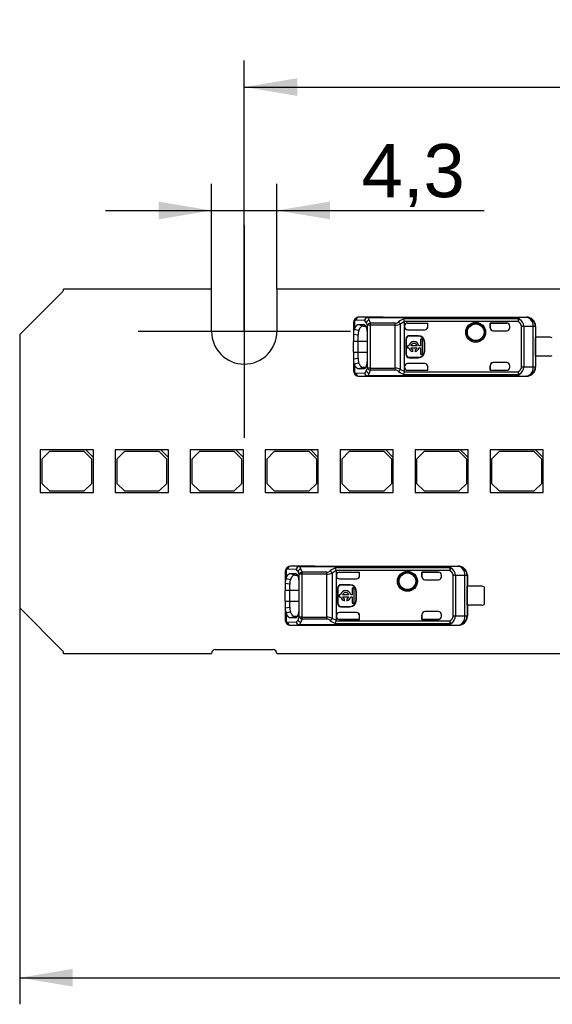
# Model space of a CAD drawing. Header units: millimetres. Extents: x 7 to 819, y 15 to 587.
# Tile 2 of 32: x 125 to 160, y 129 to 193. Entities that reach past the tile are written whole.
import ezdxf
from ezdxf.enums import TextEntityAlignment as Align
from ezdxf.lldxf.tags import DXFTag

# ---------------------------------------------------------------- set-up
doc = ezdxf.new("R2010")
doc.units = ezdxf.units.MM
doc.layers.add('Default', color=7, linetype='Continuous')
doc.layers.add('LINLED_140X24MM_', color=7, linetype='Continuous')
doc.styles.add('SEACAD_Arial', font='arial.ttf')
tags = doc.linetypes.add('CENTER2', pattern=[28.575, 19.05, -3.175, 3.175, -3.175]).pattern_tags.tags
tags[10:11] = [DXFTag(74, 4), DXFTag(75, 0), DXFTag(340, '0'), DXFTag(46, 0.0), DXFTag(50, 0.0), DXFTag(44, 0.0), DXFTag(45, 0.0)]
tags[8:9] = [DXFTag(74, 4), DXFTag(75, 0), DXFTag(340, '0'), DXFTag(46, 0.0), DXFTag(50, 0.0), DXFTag(44, 0.0), DXFTag(45, 0.0)]
tags[6:7] = [DXFTag(74, 4), DXFTag(75, 0), DXFTag(340, '0'), DXFTag(46, 0.0), DXFTag(50, 0.0), DXFTag(44, 0.0), DXFTag(45, 0.0)]
tags[4:5] = [DXFTag(74, 4), DXFTag(75, 0), DXFTag(340, '0'), DXFTag(46, 0.0), DXFTag(50, 0.0), DXFTag(44, 0.0), DXFTag(45, 0.0)]
doc.dimstyles.new('ISO', dxfattribs={"dimtxt": 3.5, "dimasz": 3.5, "dimexe": 1.75, "dimexo": 0, "dimgap": 0.875, "dimtad": 1, "dimtxsty": 'SEACAD_Arial', "dimblk1": '_SE_FILLED', "dimblk2": '_SE_FILLED', "dimsah": 1, "dimcen": 1.75, "dimadec": 0, "dimazin": 0, "dimtfac": 0.5, "dimtdec": 3, "dimtmove": 0, "dimatfit": 3, "dimfxl": 1, "dimarcsym": 0})

# ---------------------------------------------------------------- blocks, each defined once
blk = doc.blocks.new('SEANNOT_GROUP2')
at = {"layer": 'Default', "color": 7, "linetype": 'CENTER2'}
for p, q in [((140.02, 179.862), (140.02, 165.862)), ((147.02, 172.862), (133.02, 172.862))]:
    blk.add_line(p, q, dxfattribs=at)
blk = doc.blocks.new('SE6')
at = {"layer": 'LINLED_140X24MM_', "color": 7, "linetype": 'Continuous'}
for p, q in [((128.043, 175.485), (125.22, 172.662)), ((137.87, 175.662), (128.116, 175.662)), ((137.87, 172.862), (137.87, 175.662)), ((247.87, 175.662), (142.17, 175.662)), ((142.17, 175.662), (142.17, 172.862)), ((148.144, 173.788), (147.562, 173.802)), ((149.169, 173.802), (147.562, 173.802)), ((148.144, 173.788), (148.144, 173.783)), ((148.144, 173.788), (157.932, 173.788)), ((149.17, 173.812), (149.17, 173.802)), ((149.17, 173.812), (158.616, 173.812)), ((158.604, 173.795), (157.932, 173.788)), ((157.932, 173.783), (157.932, 173.788)), ((158.606, 173.795), (158.616, 173.812)), ((147.22, 173.406), (147.22, 172.658)), ((147.28, 173.562), (147.28, 173.009)), ((147.956, 173.588), (147.374, 173.602)), ((147.565, 173.327), (147.893, 173.324)), ((147.565, 173.327), (147.848, 173.225)), ((147.848, 173.225), (148.014, 173.223)), ((147.943, 173.306), (147.893, 173.324)), ((148.136, 170.446), (148.136, 173.278)), ((148.324, 173.278), (148.136, 173.278)), ((148.144, 173.783), (157.932, 173.783)), ((149.964, 173.403), (148.324, 173.403)), ((148.324, 173.403), (148.324, 173.278)), ((149.964, 173.278), (148.324, 173.278)), ((148.324, 173.278), (148.324, 170.446)), ((149.964, 173.278), (149.964, 173.403)), ((149.964, 170.446), (149.964, 173.278)), ((150.304, 173.355), (150.304, 170.369)), ((158.06, 173.697), (150.526, 173.697)), ((158.06, 173.518), (150.585, 173.518)), ((150.587, 173.217), (150.587, 173.5)), ((150.587, 173.217), (150.587, 173.172)), ((150.587, 170.552), (150.587, 173.172)), ((150.787, 173.417), (152.12, 173.417)), ((150.787, 173.417), (150.787, 173.417)), ((150.787, 173.417), (152.117, 173.417)), ((152.117, 173.167), (152.117, 173.417)), ((152.12, 173.417), (152.117, 173.417)), ((152.117, 173.167), (152.12, 173.172)), ((152.12, 173.172), (152.12, 173.417)), ((156.22, 173.417), (156.22, 173.112)), ((157.32, 173.417), (156.22, 173.417)), ((156.22, 173.417), (156.223, 173.417)), ((156.223, 173.112), (156.223, 173.417)), ((156.223, 173.417), (157.32, 173.417)), ((157.32, 173.417), (157.32, 173.417)), ((157.52, 173.112), (157.52, 173.217)), ((158.06, 173.697), (158.06, 173.518)), ((158.06, 173.518), (158.146, 173.683)), ((158.288, 170.535), (158.288, 173.189)), ((158.441, 173.189), (158.288, 173.189)), ((159.063, 173.195), (158.441, 173.189)), ((158.441, 173.189), (158.441, 170.535)), ((159.203, 173.195), (159.063, 173.195)), ((159.063, 170.528), (159.063, 173.195)), ((159.22, 173.212), (159.203, 173.195)), ((159.203, 173.195), (159.203, 170.528)), ((159.22, 173.212), (159.22, 172.487)), ((125.22, 172.662), (125.22, 154.662)), ((147.52, 172.618), (147.22, 172.659)), ((147.22, 172.659), (147.22, 172.212)), ((147.28, 173.007), (147.562, 172.934)), ((147.52, 172.212), (147.52, 172.618)), ((148.116, 172.712), (148.116, 171.012)), ((150.787, 172.972), (151.92, 172.972)), ((150.887, 172.588), (150.887, 172.562)), ((151.487, 172.588), (150.887, 172.588)), ((151.487, 172.562), (150.887, 172.562)), ((151.487, 172.562), (151.487, 172.588)), ((156.22, 173.112), (156.223, 173.112)), ((156.42, 172.912), (157.32, 172.912)), ((147.52, 172.212), (147.22, 172.212)), ((147.22, 171.512), (147.22, 172.212)), ((148.116, 172.212), (147.52, 172.212)), ((147.52, 171.512), (147.52, 172.212)), ((150.687, 172.362), (150.66, 172.362)), ((150.66, 172.362), (150.66, 171.362)), ((150.687, 172.362), (150.687, 171.362)), ((150.871, 171.928), (150.767, 171.928)), ((150.767, 171.928), (150.767, 171.796)), ((151.408, 171.928), (150.995, 171.928)), ((151.635, 171.928), (151.532, 171.928)), ((151.767, 172.356), (151.635, 172.356)), ((151.635, 172.356), (151.635, 171.928)), ((151.767, 171.368), (151.767, 172.356)), ((151.913, 172.162), (151.887, 172.162)), ((151.887, 171.562), (151.887, 172.162)), ((151.913, 171.562), (151.913, 172.162)), ((159.218, 171.237), (159.218, 172.487)), ((160.17, 172.487), (159.218, 172.487)), ((147.22, 171.512), (147.52, 171.512)), ((147.22, 171.512), (147.22, 171.065)), ((147.52, 171.512), (148.116, 171.512)), ((147.52, 171.106), (147.52, 171.512)), ((150.66, 171.362), (150.687, 171.362)), ((150.767, 171.796), (150.871, 171.796)), ((150.995, 171.796), (151.408, 171.796)), ((151.119, 171.535), (151.119, 171.661)), ((151.285, 171.661), (151.285, 171.535)), ((151.532, 171.796), (151.635, 171.796)), ((151.635, 171.796), (151.635, 171.368)), ((151.635, 171.368), (151.767, 171.368)), ((151.887, 171.562), (151.913, 171.562)), ((160.17, 171.237), (159.218, 171.237)), ((159.22, 171.237), (159.22, 170.512)), ((147.22, 171.065), (147.52, 171.106)), ((147.22, 171.066), (147.22, 170.318)), ((147.562, 170.791), (147.28, 170.718)), ((147.28, 170.715), (147.28, 170.162)), ((150.587, 170.552), (150.587, 170.506)), ((151.92, 170.752), (150.787, 170.752)), ((150.887, 171.162), (150.887, 171.135)), ((150.887, 171.162), (151.487, 171.162)), ((150.887, 171.135), (151.487, 171.135)), ((151.487, 171.135), (151.487, 171.162)), ((152.117, 170.307), (152.117, 170.561)), ((152.12, 170.552), (152.117, 170.561)), ((152.12, 170.306), (152.12, 170.552)), ((156.223, 170.612), (156.22, 170.612)), ((156.22, 170.612), (156.22, 170.306)), ((156.223, 170.307), (156.223, 170.612)), ((157.32, 170.812), (156.42, 170.812)), ((157.52, 170.506), (157.52, 170.612)), ((147.374, 170.122), (147.956, 170.135)), ((147.562, 169.922), (148.144, 169.935)), ((147.562, 169.922), (149.169, 169.922)), ((147.848, 170.499), (147.565, 170.397)), ((147.893, 170.399), (147.565, 170.397)), ((148.016, 170.5), (147.848, 170.499)), ((147.893, 170.399), (147.948, 170.419)), ((148.324, 170.446), (148.136, 170.446)), ((148.144, 169.941), (148.144, 169.935)), ((148.144, 169.941), (157.932, 169.941)), ((157.932, 169.935), (148.144, 169.935)), ((148.324, 170.446), (149.964, 170.446)), ((148.324, 170.446), (148.324, 170.32)), ((149.964, 170.32), (148.324, 170.32)), ((149.17, 169.922), (149.17, 169.912)), ((149.17, 169.912), (158.616, 169.912)), ((149.964, 170.32), (149.964, 170.446)), ((150.587, 170.224), (150.304, 170.369)), ((150.527, 170.026), (158.06, 170.026)), ((150.587, 170.224), (150.585, 170.206)), ((150.585, 170.206), (158.06, 170.206)), ((150.587, 170.224), (150.587, 170.506)), ((150.787, 170.307), (152.117, 170.307)), ((150.787, 170.307), (150.787, 170.306)), ((150.787, 170.306), (152.12, 170.306)), ((152.12, 170.306), (152.117, 170.307)), ((156.22, 170.306), (156.223, 170.307)), ((156.22, 170.306), (157.32, 170.306)), ((156.223, 170.307), (157.32, 170.307)), ((157.32, 170.306), (157.32, 170.307)), ((157.932, 169.935), (157.932, 169.941)), ((157.932, 169.935), (158.604, 169.928)), ((158.06, 170.206), (158.06, 170.026)), ((158.146, 170.04), (158.06, 170.206)), ((158.288, 170.535), (158.441, 170.535)), ((158.441, 170.535), (159.063, 170.528)), ((158.616, 169.912), (158.606, 169.928)), ((159.063, 170.528), (159.203, 170.528)), ((159.203, 170.528), (159.22, 170.512)), ((129.58, 165.062), (126.58, 165.062)), ((126.58, 165.062), (126.58, 162.262)), ((127.18, 164.962), (126.68, 164.462)), ((129.48, 164.962), (127.18, 164.962)), ((129.98, 164.462), (129.48, 164.962)), ((130.08, 165.062), (129.58, 165.062)), ((129.58, 165.062), (130.08, 164.562)), ((130.08, 164.562), (130.08, 165.062)), ((134.52, 165.062), (131.52, 165.062)), ((131.52, 165.062), (131.52, 162.262)), ((132.12, 164.962), (131.62, 164.462)), ((134.42, 164.962), (132.12, 164.962)), ((134.92, 164.462), (134.42, 164.962)), ((135.02, 165.062), (134.52, 165.062)), ((134.52, 165.062), (135.02, 164.562)), ((135.02, 164.562), (135.02, 165.062)), ((139.46, 165.062), (136.46, 165.062)), ((136.46, 165.062), (136.46, 162.262)), ((137.06, 164.962), (136.56, 164.462)), ((139.36, 164.962), (137.06, 164.962)), ((139.86, 164.462), (139.36, 164.962)), ((139.96, 165.062), (139.46, 165.062)), ((139.46, 165.062), (139.96, 164.562)), ((139.96, 164.562), (139.96, 165.062)), ((144.4, 165.062), (141.4, 165.062)), ((141.4, 165.062), (141.4, 162.262)), ((142, 164.962), (141.5, 164.462)), ((144.3, 164.962), (142, 164.962)), ((144.8, 164.462), (144.3, 164.962)), ((144.9, 165.062), (144.4, 165.062)), ((144.4, 165.062), (144.9, 164.562)), ((144.9, 164.562), (144.9, 165.062)), ((149.34, 165.062), (146.34, 165.062)), ((146.34, 165.062), (146.34, 162.262)), ((146.94, 164.962), (146.44, 164.462)), ((149.24, 164.962), (146.94, 164.962)), ((149.74, 164.462), (149.24, 164.962)), ((149.84, 165.062), (149.34, 165.062)), ((149.34, 165.062), (149.84, 164.562)), ((149.84, 164.562), (149.84, 165.062)), ((154.28, 165.062), (151.28, 165.062)), ((151.28, 165.062), (151.28, 162.262)), ((151.88, 164.962), (151.38, 164.462)), ((154.18, 164.962), (151.88, 164.962)), ((154.68, 164.462), (154.18, 164.962)), ((154.78, 165.062), (154.28, 165.062)), ((154.28, 165.062), (154.78, 164.562)), ((154.78, 164.562), (154.78, 165.062)), ((159.22, 165.062), (156.22, 165.062)), ((156.22, 165.062), (156.22, 162.262)), ((156.82, 164.962), (156.32, 164.462)), ((159.12, 164.962), (156.82, 164.962)), ((159.62, 164.462), (159.12, 164.962)), ((159.72, 165.062), (159.22, 165.062)), ((159.22, 165.062), (159.72, 164.562)), ((159.72, 164.562), (159.72, 165.062)), ((126.68, 164.462), (126.68, 162.862)), ((129.98, 162.862), (129.98, 164.462)), ((130.08, 162.262), (130.08, 164.562)), ((131.62, 164.462), (131.62, 162.862)), ((134.92, 162.862), (134.92, 164.462)), ((135.02, 162.262), (135.02, 164.562)), ((136.56, 164.462), (136.56, 162.862)), ((139.86, 162.862), (139.86, 164.462)), ((139.96, 162.262), (139.96, 164.562)), ((141.5, 164.462), (141.5, 162.862)), ((144.8, 162.862), (144.8, 164.462)), ((144.9, 162.262), (144.9, 164.562)), ((146.44, 164.462), (146.44, 162.862)), ((149.74, 162.862), (149.74, 164.462)), ((149.84, 162.262), (149.84, 164.562)), ((151.38, 164.462), (151.38, 162.862)), ((154.68, 162.862), (154.68, 164.462)), ((154.78, 162.262), (154.78, 164.562)), ((156.32, 164.462), (156.32, 162.862)), ((159.62, 162.862), (159.62, 164.462)), ((159.72, 162.262), (159.72, 164.562)), ((126.68, 162.862), (127.18, 162.362)), ((129.48, 162.362), (129.98, 162.862)), ((131.62, 162.862), (132.12, 162.362)), ((134.42, 162.362), (134.92, 162.862)), ((136.56, 162.862), (137.06, 162.362)), ((139.36, 162.362), (139.86, 162.862)), ((141.5, 162.862), (142, 162.362)), ((144.3, 162.362), (144.8, 162.862)), ((146.44, 162.862), (146.94, 162.362)), ((149.24, 162.362), (149.74, 162.862)), ((151.38, 162.862), (151.88, 162.362)), ((154.18, 162.362), (154.68, 162.862)), ((156.32, 162.862), (156.82, 162.362)), ((159.12, 162.362), (159.62, 162.862)), ((126.58, 162.262), (130.08, 162.262)), ((127.18, 162.362), (129.48, 162.362)), ((131.52, 162.262), (135.02, 162.262)), ((132.12, 162.362), (134.42, 162.362)), ((136.46, 162.262), (139.96, 162.262)), ((137.06, 162.362), (139.36, 162.362)), ((141.4, 162.262), (144.9, 162.262)), ((142, 162.362), (144.3, 162.362)), ((146.34, 162.262), (149.84, 162.262)), ((146.94, 162.362), (149.24, 162.362)), ((151.28, 162.262), (154.78, 162.262)), ((151.88, 162.362), (154.18, 162.362)), ((156.22, 162.262), (159.72, 162.262)), ((156.82, 162.362), (159.12, 162.362)), ((142.72, 157.006), (142.72, 156.258)), ((142.78, 157.162), (142.78, 156.609)), ((143.456, 157.188), (142.874, 157.202)), ((143.644, 157.388), (143.062, 157.402)), ((144.669, 157.402), (143.062, 157.402)), ((143.065, 156.927), (143.393, 156.924)), ((143.065, 156.927), (143.348, 156.825)), ((143.644, 157.388), (143.644, 157.383)), ((143.644, 157.388), (153.432, 157.388)), ((143.644, 157.383), (153.432, 157.383)), ((145.464, 157.003), (143.824, 157.003)), ((143.824, 157.003), (143.824, 156.878)), ((144.67, 157.412), (144.67, 157.402)), ((144.67, 157.412), (154.116, 157.412)), ((145.464, 156.878), (145.464, 157.003)), ((145.804, 156.955), (145.804, 153.969)), ((153.56, 157.297), (146.026, 157.297)), ((153.56, 157.118), (146.085, 157.118)), ((146.087, 156.817), (146.087, 157.1)), ((146.287, 157.017), (147.62, 157.017)), ((146.287, 157.017), (146.287, 157.017)), ((146.287, 157.017), (147.617, 157.017)), ((147.617, 156.767), (147.617, 157.017)), ((147.62, 157.017), (147.617, 157.017)), ((147.62, 156.772), (147.62, 157.017)), ((151.72, 157.017), (151.72, 156.712)), ((152.82, 157.017), (151.72, 157.017)), ((151.72, 157.017), (151.723, 157.017)), ((151.723, 156.712), (151.723, 157.017)), ((151.723, 157.017), (152.82, 157.017)), ((152.82, 157.017), (152.82, 157.017)), ((154.104, 157.395), (153.432, 157.388)), ((153.432, 157.383), (153.432, 157.388)), ((153.56, 157.297), (153.56, 157.118)), ((153.56, 157.118), (153.646, 157.283)), ((154.106, 157.395), (154.116, 157.412)), ((142.78, 156.607), (143.062, 156.534)), ((143.348, 156.825), (143.514, 156.823)), ((143.443, 156.906), (143.393, 156.924)), ((143.616, 156.312), (143.616, 154.612)), ((143.636, 154.046), (143.636, 156.878)), ((143.824, 156.878), (143.636, 156.878)), ((145.464, 156.878), (143.824, 156.878)), ((143.824, 156.878), (143.824, 154.046)), ((145.464, 154.046), (145.464, 156.878)), ((146.087, 156.817), (146.087, 156.772)), ((146.087, 154.152), (146.087, 156.772)), ((146.287, 156.572), (147.42, 156.572)), ((147.617, 156.767), (147.62, 156.772)), ((151.72, 156.712), (151.723, 156.712)), ((151.92, 156.512), (152.82, 156.512)), ((153.02, 156.712), (153.02, 156.817)), ((153.788, 154.135), (153.788, 156.789)), ((153.941, 156.789), (153.788, 156.789)), ((154.563, 156.795), (153.941, 156.789)), ((153.941, 156.789), (153.941, 154.135)), ((154.703, 156.795), (154.563, 156.795)), ((154.563, 154.128), (154.563, 156.795)), ((154.72, 156.812), (154.703, 156.795)), ((154.703, 156.795), (154.703, 154.128)), ((154.72, 156.812), (154.72, 156.087)), ((143.02, 156.218), (142.72, 156.259)), ((142.72, 156.259), (142.72, 155.812)), ((143.02, 155.812), (142.72, 155.812)), ((142.72, 155.112), (142.72, 155.812)), ((143.02, 155.812), (143.02, 156.218)), ((143.616, 155.812), (143.02, 155.812)), ((143.02, 155.112), (143.02, 155.812)), ((146.187, 155.962), (146.16, 155.962)), ((146.16, 155.962), (146.16, 154.962)), ((146.187, 155.962), (146.187, 154.962)), ((146.387, 156.188), (146.387, 156.162)), ((146.987, 156.188), (146.387, 156.188)), ((146.987, 156.162), (146.387, 156.162)), ((146.987, 156.162), (146.987, 156.188)), ((147.267, 155.956), (147.135, 155.956)), ((147.135, 155.956), (147.135, 155.528)), ((147.267, 154.968), (147.267, 155.956)), ((147.413, 155.762), (147.387, 155.762)), ((147.387, 155.162), (147.387, 155.762)), ((147.413, 155.162), (147.413, 155.762)), ((154.718, 154.837), (154.718, 156.087)), ((155.67, 156.087), (154.718, 156.087)), ((155.82, 156.037), (155.82, 154.887)), ((142.72, 155.112), (143.02, 155.112)), ((142.72, 155.112), (142.72, 154.665)), ((143.02, 155.112), (143.616, 155.112)), ((143.02, 154.706), (143.02, 155.112)), ((146.371, 155.528), (146.267, 155.528)), ((146.267, 155.528), (146.267, 155.396)), ((146.267, 155.396), (146.371, 155.396)), ((146.908, 155.528), (146.495, 155.528)), ((146.495, 155.396), (146.908, 155.396)), ((146.619, 155.135), (146.619, 155.261)), ((146.785, 155.261), (146.785, 155.135)), ((147.135, 155.528), (147.032, 155.528)), ((147.032, 155.396), (147.135, 155.396)), ((147.135, 155.396), (147.135, 154.968)), ((147.387, 155.162), (147.413, 155.162)), ((125.22, 154.662), (128.043, 151.839)), ((142.72, 154.665), (143.02, 154.706)), ((142.72, 154.666), (142.72, 153.918)), ((143.062, 154.391), (142.78, 154.318)), ((146.16, 154.962), (146.187, 154.962)), ((147.42, 154.352), (146.287, 154.352)), ((146.387, 154.762), (146.387, 154.735)), ((146.387, 154.762), (146.987, 154.762)), ((146.387, 154.735), (146.987, 154.735)), ((146.987, 154.735), (146.987, 154.762)), ((147.135, 154.968), (147.267, 154.968)), ((152.82, 154.412), (151.92, 154.412)), ((155.67, 154.837), (154.718, 154.837)), ((154.72, 154.837), (154.72, 154.112)), ((142.78, 154.315), (142.78, 153.762)), ((142.874, 153.722), (143.456, 153.735)), ((143.348, 154.099), (143.065, 153.997)), ((143.393, 153.999), (143.065, 153.997)), ((143.516, 154.1), (143.348, 154.099)), ((143.393, 153.999), (143.448, 154.019)), ((143.824, 154.046), (143.636, 154.046)), ((143.824, 154.046), (145.464, 154.046)), ((143.824, 154.046), (143.824, 153.92)), ((145.464, 153.92), (143.824, 153.92)), ((145.464, 153.92), (145.464, 154.046)), ((146.087, 153.824), (145.804, 153.969)), ((146.087, 153.824), (146.085, 153.806)), ((146.085, 153.806), (153.56, 153.806)), ((146.087, 154.152), (146.087, 154.106)), ((146.087, 153.824), (146.087, 154.106)), ((146.287, 153.907), (147.617, 153.907)), ((146.287, 153.907), (146.287, 153.906)), ((146.287, 153.906), (147.62, 153.906)), ((147.617, 153.907), (147.617, 154.161)), ((147.62, 154.152), (147.617, 154.161)), ((147.62, 153.906), (147.617, 153.907)), ((147.62, 153.906), (147.62, 154.152)), ((151.723, 154.212), (151.72, 154.212)), ((151.72, 154.212), (151.72, 153.906)), ((151.72, 153.906), (151.723, 153.907)), ((151.72, 153.906), (152.82, 153.906)), ((151.723, 153.907), (151.723, 154.212)), ((151.723, 153.907), (152.82, 153.907)), ((152.82, 153.906), (152.82, 153.907)), ((153.02, 154.106), (153.02, 154.212)), ((153.56, 153.806), (153.56, 153.626)), ((153.646, 153.64), (153.56, 153.806)), ((153.788, 154.135), (153.941, 154.135)), ((153.941, 154.135), (154.563, 154.128)), ((154.563, 154.128), (154.703, 154.128)), ((154.703, 154.128), (154.72, 154.112)), ((143.062, 153.522), (143.644, 153.535)), ((143.062, 153.522), (144.669, 153.522)), ((143.644, 153.541), (143.644, 153.535)), ((143.644, 153.541), (153.432, 153.541)), ((153.432, 153.535), (143.644, 153.535)), ((144.67, 153.522), (144.67, 153.512)), ((144.67, 153.512), (154.116, 153.512)), ((146.027, 153.626), (153.56, 153.626)), ((153.432, 153.535), (153.432, 153.541)), ((153.432, 153.535), (154.104, 153.528)), ((154.116, 153.512), (154.106, 153.528)), ((138.12, 151.912), (141.92, 151.912)), ((128.116, 151.662), (137.87, 151.662)), ((142.17, 151.662), (247.87, 151.662))]:
    blk.add_line(p, q, dxfattribs=at)
for centre, radius in [((155.27, 172.812), 0.657), ((155.27, 172.812), 0.586), ((155.27, 172.812), 0.552), ((155.27, 172.812), 0.55), ((150.77, 156.412), 0.657), ((150.77, 156.412), 0.586), ((150.77, 156.412), 0.552), ((150.77, 156.412), 0.55)]:
    blk.add_circle(centre, radius, dxfattribs=at)
for centre, radius, start, end in [((127.866, 175.662), 0.25, 315, 360), ((147.564, 173.469), 0.333, 89.16651, 133.97303), ((147.569, 173.607), 0.195, 92.0033, 181.51183), ((158.603, 173.195), 0.6, 0.00436, 89.8384), ((147.609, 173.433), 0.39, 134.6399, 185.43974), ((147.446, 173.585), 0.167, 132.13625, 188.18025), ((148.162, 173.577), 0.207, 95.1634, 176.88603), ((147.739, 173.298), 0.362, 26.77466, 53.25524), ((148.31, 173.371), 0.264, 103.13685, 159.99536), ((147.161, 172.993), 1.015, 16.25103, 27.44263), ((148.353, 173.156), 0.249, 96.74482, 150.7526), ((147.871, 173.481), 0.407, 21.14231, 47.85712), ((147.085, 173.122), 1.27, 12.7997, 23.48751), ((149.944, 173.77), 0.368, 273.14824, 312.18165), ((149.954, 174.106), 0.829, 270.69373, 294.97087), ((151.017, 172.49), 1.304, 112.11544, 129.33117), ((149.963, 173.201), 0.374, 24.29758, 52.51656), ((151.072, 172.202), 1.386, 110.5131, 123.67504), ((150.115, 173.462), 0.473, 6.78625, 29.79904), ((158.069, 173.484), 0.213, 68.96322, 92.44914), ((157.858, 173.176), 0.583, 1.24479, 60.4152), ((140.02, 172.862), 2.15, 180, 0), ((147.958, 172.711), 0.741, 156.26512, 184.09749), ((148.658, 172.625), 1.138, 164.20658, 180.38348), ((150.887, 172.362), 0.226, 90, 180), ((150.887, 172.362), 0.2, 90, 180), ((151.487, 172.162), 0.426, 0, 90), ((151.487, 172.162), 0.4, 0, 90), ((157.32, 173.112), 0.2, 270, 0), ((151.202, 171.862), 0.337, 11.32726, 168.67274), ((151.202, 171.862), 0.217, 17.78466, 162.21534), ((160.17, 172.237), 0.25, 53.1301, 90), ((150.887, 171.362), 0.226, 180, 270), ((150.887, 171.362), 0.2, 180, 270), ((151.202, 171.862), 0.337, 191.32726, 255.79581), ((151.202, 171.862), 0.217, 197.78466, 247.56802), ((151.202, 171.862), 0.337, 284.20419, 348.67274), ((151.202, 171.862), 0.217, 292.43198, 342.21534), ((151.487, 171.562), 0.4, 270, 0), ((151.487, 171.562), 0.426, 270, 0), ((160.17, 171.487), 0.25, 270, 306.8699), ((147.963, 171.014), 0.745, 175.97465, 203.65539), ((148.522, 171.08), 1.003, 178.51585, 196.90988), ((157.32, 170.612), 0.2, 0, 90), ((147.608, 170.29), 0.39, 174.52975, 225.37995), ((147.446, 170.138), 0.168, 171.87116, 227.8744), ((147.564, 170.255), 0.333, 226.0592, 270.82802), ((147.569, 170.116), 0.195, 178.48003, 268.00094), ((147.739, 170.425), 0.362, 306.73963, 333.22778), ((148.162, 170.147), 0.207, 183.11402, 264.83719), ((147.236, 170.7), 0.935, 332.08348, 344.23539), ((148.31, 170.353), 0.264, 200.0118, 256.88186), ((148.354, 170.568), 0.249, 209.28627, 263.16848), ((147.871, 170.242), 0.407, 312.13882, 338.88527), ((147.081, 170.604), 1.275, 336.52963, 347.17013), ((149.953, 169.612), 0.835, 65.11343, 89.22174), ((149.945, 169.954), 0.367, 47.8882, 86.98128), ((149.929, 170.551), 0.417, 308.87868, 334.10694), ((150.996, 171.2), 1.263, 230.3962, 248.22145), ((149.758, 170.374), 0.844, 335.65307, 348.46555), ((158.069, 170.24), 0.213, 267.5508, 291.03601), ((157.86, 170.546), 0.581, 299.46892, 358.87195), ((158.603, 170.529), 0.6, 270.167, 359.99564), ((143.109, 157.033), 0.39, 134.6399, 185.43974), ((142.946, 157.185), 0.167, 132.13625, 188.18025), ((143.064, 157.069), 0.333, 89.16651, 133.97303), ((143.069, 157.207), 0.195, 92.0033, 181.51183), ((143.662, 157.177), 0.207, 95.1634, 176.88603), ((143.239, 156.898), 0.362, 26.77466, 53.25524), ((143.81, 156.971), 0.264, 103.13685, 159.99536), ((142.661, 156.593), 1.015, 16.25103, 27.44263), ((143.853, 156.756), 0.249, 96.74482, 150.7526), ((143.371, 157.081), 0.407, 21.14231, 47.85712), ((142.585, 156.722), 1.27, 12.7997, 23.48751), ((145.444, 157.37), 0.368, 273.14824, 312.18165), ((145.454, 157.706), 0.829, 270.69373, 294.97087), ((146.517, 156.09), 1.304, 112.11544, 129.33117), ((145.463, 156.801), 0.374, 24.29758, 52.51656), ((146.572, 155.802), 1.386, 110.5131, 123.67504), ((145.615, 157.062), 0.473, 6.78625, 29.79904), ((153.569, 157.084), 0.213, 68.96322, 92.44914), ((153.358, 156.776), 0.583, 1.24479, 60.4152), ((154.103, 156.795), 0.6, 0.00436, 89.8384), ((143.458, 156.311), 0.741, 156.26512, 184.09749), ((144.158, 156.225), 1.138, 164.20658, 180.38348), ((152.82, 156.712), 0.2, 270, 0), ((146.387, 155.962), 0.226, 90, 180), ((146.387, 155.962), 0.2, 90, 180), ((146.702, 155.462), 0.337, 11.32726, 168.67274), ((146.702, 155.462), 0.217, 17.78466, 162.21534), ((146.987, 155.762), 0.426, 0, 90), ((146.987, 155.762), 0.4, 0, 90), ((155.67, 155.837), 0.25, 53.1301, 90), ((146.702, 155.462), 0.337, 191.32726, 255.79581), ((146.702, 155.462), 0.217, 197.78466, 247.56802), ((146.702, 155.462), 0.337, 284.20419, 348.67274), ((146.702, 155.462), 0.217, 292.43198, 342.21534), ((146.987, 155.162), 0.4, 270, 0), ((146.987, 155.162), 0.426, 270, 0), ((143.463, 154.614), 0.745, 175.97465, 203.65539), ((144.022, 154.68), 1.003, 178.51585, 196.90988), ((146.387, 154.962), 0.226, 180, 270), ((146.387, 154.962), 0.2, 180, 270), ((152.82, 154.212), 0.2, 0, 90), ((155.67, 155.087), 0.25, 270, 306.8699), ((143.108, 153.89), 0.39, 174.52975, 225.37995), ((142.946, 153.738), 0.168, 171.87116, 227.8744), ((143.069, 153.716), 0.195, 178.48003, 268.00094), ((143.239, 154.025), 0.362, 306.73963, 333.22778), ((143.662, 153.747), 0.207, 183.11402, 264.83719), ((142.736, 154.3), 0.935, 332.08348, 344.23539), ((143.81, 153.953), 0.264, 200.0118, 256.88186), ((143.854, 154.168), 0.249, 209.28627, 263.16848), ((143.371, 153.842), 0.407, 312.13882, 338.88527), ((142.581, 154.204), 1.275, 336.52963, 347.17013), ((145.453, 153.212), 0.835, 65.11343, 89.22174), ((145.445, 153.554), 0.367, 47.8882, 86.98128), ((145.429, 154.151), 0.417, 308.87868, 334.10694), ((146.496, 154.8), 1.263, 230.3962, 248.22145), ((145.258, 153.974), 0.844, 335.65307, 348.46555), ((153.36, 154.146), 0.581, 299.46892, 358.87195), ((154.103, 154.129), 0.6, 270.167, 359.99564), ((143.064, 153.855), 0.333, 226.0592, 270.82802), ((153.569, 153.84), 0.213, 267.5508, 291.03601), ((127.866, 151.662), 0.25, 0, 45), ((138.12, 151.662), 0.25, 90, 180), ((141.92, 151.662), 0.25, 0, 90)]:
    blk.add_arc(centre, radius, start, end, dxfattribs=at)
for centre, major_axis, ratio, start_param, end_param in [((148.144, 173.588), (-0.005, -0.2), 0.939661, 3.16702, 4.734916), ((149.17, 173.212), (0, -0.6), 0.999962, 3.141593, 3.321417), ((158.603, 173.195), (0.006, -0.6), 0.766027, 1.56283, 3.125796), ((158.62, 173.212), (-0.424, -0.424), 0.999924, 2.356233, 3.933355), ((147.372, 172.702), (0, -0.9), 0.34204, 3.132977, 3.442996), ((150.787, 173.217), (0, -0.2), 0.999994, 3.140535, 4.712389), ((150.787, 173.217), (0, -0.2), 0.999994, 3.140004, 4.712389), ((150.787, 173.172), (0, -0.2), 0.999848, 4.712389, 6.283185), ((151.92, 173.172), (-0.141, -0.141), 0.999695, 0.785246, 2.356347), ((151.917, 173.169), (-0.141, -0.141), 0.999695, 1.570796, 2.343651), ((157.32, 173.217), (0, -0.2), 0.999994, 1.570796, 3.141593), ((157.32, 173.217), (0, -0.2), 0.999994, 1.570796, 3.141593), ((156.42, 173.112), (0.2, 0), 0.999848, 3.141593, 4.712389), ((156.423, 173.112), (0.2, 0), 0.999848, 3.141593, 4.712389), ((150.787, 170.552), (0, 0.2), 0.999848, 0, 1.570796), ((151.92, 170.552), (-0.141, 0.141), 0.999695, 3.926839, 5.497939), ((151.917, 170.554), (-0.141, 0.141), 0.999695, 3.9588, 4.712389), ((156.42, 170.612), (0.2, 0), 0.999848, 1.570796, 3.141593), ((156.423, 170.612), (0.2, 0), 0.999848, 1.570796, 3.141593), ((147.372, 171.023), (0.001, 0.902), 0.342128, 2.840877, 3.150375), ((148.144, 170.135), (0.005, -0.2), 0.939661, 4.689876, 6.257716), ((149.17, 170.512), (0, -0.6), 0.999962, 6.103357, 6.283185), ((150.787, 170.507), (0, 0.2), 0.999994, 1.570796, 3.141593), ((150.787, 170.506), (0, 0.2), 0.999994, 1.570796, 3.141593), ((157.32, 170.507), (0, 0.2), 0.999994, 3.141593, 4.712389), ((157.32, 170.506), (0, 0.2), 0.999994, 3.141593, 4.712389), ((158.603, 170.528), (-0.006, -0.6), 0.766027, 0.015856, 1.578763), ((158.62, 170.512), (-0.424, 0.424), 0.999924, 2.349833, 3.926953), ((142.872, 156.302), (0, -0.9), 0.34204, 3.132977, 3.442996), ((143.644, 157.188), (-0.005, -0.2), 0.939661, 3.16702, 4.734916), ((144.67, 156.812), (0, -0.6), 0.999962, 3.141593, 3.321417), ((146.287, 156.817), (0, -0.2), 0.999994, 3.140535, 4.712389), ((146.287, 156.817), (0, -0.2), 0.999994, 3.140004, 4.712389), ((152.82, 156.817), (0, -0.2), 0.999994, 1.570796, 3.141593), ((152.82, 156.817), (0, -0.2), 0.999994, 1.570796, 3.141593), ((154.103, 156.795), (0.006, -0.6), 0.766027, 1.56283, 3.125796), ((154.12, 156.812), (-0.424, -0.424), 0.999924, 2.356233, 3.933355), ((146.287, 156.772), (0, -0.2), 0.999848, 4.712389, 6.283185), ((147.42, 156.772), (-0.141, -0.141), 0.999695, 0.785246, 2.356347), ((147.417, 156.769), (-0.141, -0.141), 0.999695, 1.570796, 2.343651), ((151.92, 156.712), (0.2, 0), 0.999848, 3.141593, 4.712389), ((151.923, 156.712), (0.2, 0), 0.999848, 3.141593, 4.712389), ((146.287, 154.152), (0, 0.2), 0.999848, 0, 1.570796), ((147.42, 154.152), (-0.141, 0.141), 0.999695, 3.926839, 5.497939), ((151.92, 154.212), (0.2, 0), 0.999848, 1.570796, 3.141593), ((151.923, 154.212), (0.2, 0), 0.999848, 1.570796, 3.141593), ((142.872, 154.623), (0.001, 0.902), 0.342128, 2.840877, 3.150375), ((143.644, 153.735), (0.005, -0.2), 0.939661, 4.689876, 6.257716), ((146.287, 154.107), (0, 0.2), 0.999994, 1.570796, 3.141593), ((146.287, 154.106), (0, 0.2), 0.999994, 1.570796, 3.141593), ((147.417, 154.154), (-0.141, 0.141), 0.999695, 3.9588, 4.712389), ((152.82, 154.107), (0, 0.2), 0.999994, 3.141593, 4.712389), ((152.82, 154.106), (0, 0.2), 0.999994, 3.141593, 4.712389), ((154.103, 154.128), (-0.006, -0.6), 0.766027, 0.015856, 1.578763), ((154.12, 154.112), (-0.424, 0.424), 0.999924, 2.349833, 3.926953), ((144.67, 154.112), (0, -0.6), 0.999962, 6.103357, 6.283185)]:
    blk.add_ellipse(centre, major_axis=major_axis, ratio=ratio, start_param=start_param, end_param=end_param, dxfattribs=at)
for points, degree, knots in [([(157.932, 173.788), (157.946, 173.788), (157.974, 173.787), (158.012, 173.782), (158.045, 173.775), (158.08, 173.76), (158.116, 173.734), (158.135, 173.702), (158.146, 173.683)], 3, [0, 0, 0, 0, 0.120723, 0.235221, 0.34634, 0.457185, 0.682198, 1, 1, 1, 1]), ([(147.28, 173.562), (147.272, 173.555), (147.256, 173.541), (147.239, 173.515), (147.228, 173.483), (147.221, 173.448), (147.22, 173.42), (147.22, 173.406)], 3, [0, 0, 0, 0, 0.20636, 0.408491, 0.607418, 0.804218, 1, 1, 1, 1]), ([(147.848, 173.224), (147.848, 173.225), (147.82, 173.225), (147.767, 173.212), (147.692, 173.153), (147.623, 173.061), (147.582, 172.976), (147.562, 172.935)], 3, [0, 0, 0, 0, 0.000046, 0.262507, 0.516593, 0.762391, 1, 1, 1, 1]), ([(147.893, 173.325), (147.986, 173.317), (148.051, 173.142), (148.116, 172.967), (148.116, 172.712)], 2, [0, 0, 0, 0.5, 0.5, 1, 1, 1]), ([(158.06, 173.697), (158.058, 173.709), (158.054, 173.73), (158.038, 173.754), (158.013, 173.769), (157.977, 173.779), (157.947, 173.782), (157.932, 173.783)], 3, [0, 0, 0, 0, 0.272042, 0.497908, 0.684926, 0.845835, 1, 1, 1, 1]), ([(158.288, 173.189), (158.286, 173.286), (158.227, 173.373), (158.169, 173.458), (158.06, 173.518)], 2, [0, 0, 0, 0.5, 0.5, 1, 1, 1]), ([(147.565, 170.398), (147.486, 170.396), (147.41, 170.481), (147.336, 170.564), (147.28, 170.715)], 2, [0, 0, 0, 0.50021, 0.50021, 1, 1, 1]), ([(147.562, 170.789), (147.572, 170.768), (147.593, 170.724), (147.627, 170.665), (147.664, 170.611), (147.705, 170.564), (147.75, 170.528), (147.797, 170.503), (147.831, 170.5), (147.848, 170.5)], 3, [0, 0, 0, 0, 0.117572, 0.243562, 0.377981, 0.520832, 0.67212, 0.831843, 1, 1, 1, 1]), ([(148.117, 171.012), (148.114, 170.759), (148.051, 170.582), (147.988, 170.403), (147.894, 170.398)], 2, [0, 0, 0, 0.5, 0.5, 1, 1, 1]), ([(147.22, 170.318), (147.22, 170.3), (147.222, 170.266), (147.232, 170.224), (147.25, 170.188), (147.27, 170.171), (147.28, 170.162)], 3, [0, 0, 0, 0, 0.244652, 0.491458, 0.742562, 1, 1, 1, 1]), ([(158.146, 170.04), (158.138, 170.027), (158.125, 170.003), (158.099, 169.977), (158.067, 169.956), (158.013, 169.939), (157.96, 169.937), (157.932, 169.935)], 3, [0, 0, 0, 0, 0.225106, 0.406821, 0.546306, 0.765172, 1, 1, 1, 1]), ([(157.932, 169.941), (157.943, 169.941), (157.964, 169.943), (157.992, 169.948), (158.015, 169.956), (158.033, 169.967), (158.047, 169.982), (158.056, 170.001), (158.059, 170.018), (158.06, 170.026)], 3, [0, 0, 0, 0, 0.110474, 0.221192, 0.340028, 0.473427, 0.625996, 0.800833, 1, 1, 1, 1]), ([(158.06, 170.206), (158.167, 170.265), (158.227, 170.351), (158.286, 170.436), (158.288, 170.535)], 2, [0, 0, 0, 0.5, 0.5, 1, 1, 1]), ([(142.78, 157.162), (142.772, 157.155), (142.756, 157.141), (142.739, 157.115), (142.728, 157.083), (142.721, 157.048), (142.72, 157.02), (142.72, 157.006)], 3, [0, 0, 0, 0, 0.20636, 0.408491, 0.607418, 0.804218, 1, 1, 1, 1]), ([(153.432, 157.388), (153.446, 157.388), (153.474, 157.387), (153.512, 157.382), (153.545, 157.375), (153.58, 157.36), (153.616, 157.334), (153.635, 157.302), (153.646, 157.283)], 3, [0, 0, 0, 0, 0.120723, 0.235221, 0.34634, 0.457185, 0.682198, 1, 1, 1, 1]), ([(153.56, 157.297), (153.558, 157.309), (153.554, 157.33), (153.538, 157.354), (153.513, 157.369), (153.477, 157.379), (153.447, 157.382), (153.432, 157.383)], 3, [0, 0, 0, 0, 0.272042, 0.497908, 0.684926, 0.845835, 1, 1, 1, 1]), ([(153.788, 156.789), (153.786, 156.886), (153.727, 156.973), (153.669, 157.058), (153.56, 157.118)], 2, [0, 0, 0, 0.5, 0.5, 1, 1, 1]), ([(143.348, 156.824), (143.348, 156.825), (143.32, 156.825), (143.267, 156.812), (143.192, 156.753), (143.123, 156.661), (143.082, 156.576), (143.062, 156.535)], 3, [0, 0, 0, 0, 0.000046, 0.262507, 0.516593, 0.762391, 1, 1, 1, 1]), ([(143.393, 156.925), (143.486, 156.917), (143.551, 156.742), (143.616, 156.567), (143.616, 156.312)], 2, [0, 0, 0, 0.5, 0.5, 1, 1, 1]), ([(143.062, 154.389), (143.072, 154.368), (143.093, 154.324), (143.127, 154.265), (143.164, 154.211), (143.205, 154.164), (143.25, 154.128), (143.297, 154.103), (143.331, 154.1), (143.348, 154.1)], 3, [0, 0, 0, 0, 0.117572, 0.243562, 0.377981, 0.520832, 0.67212, 0.831843, 1, 1, 1, 1]), ([(143.617, 154.612), (143.614, 154.359), (143.551, 154.182), (143.488, 154.003), (143.394, 153.998)], 2, [0, 0, 0, 0.5, 0.5, 1, 1, 1]), ([(142.72, 153.918), (142.72, 153.9), (142.722, 153.866), (142.732, 153.824), (142.75, 153.788), (142.77, 153.771), (142.78, 153.762)], 3, [0, 0, 0, 0, 0.244652, 0.491458, 0.742562, 1, 1, 1, 1]), ([(143.065, 153.998), (142.986, 153.996), (142.91, 154.081), (142.836, 154.164), (142.78, 154.315)], 2, [0, 0, 0, 0.50021, 0.50021, 1, 1, 1]), ([(153.56, 153.806), (153.667, 153.865), (153.727, 153.951), (153.786, 154.036), (153.788, 154.135)], 2, [0, 0, 0, 0.5, 0.5, 1, 1, 1]), ([(153.646, 153.64), (153.638, 153.627), (153.625, 153.603), (153.599, 153.577), (153.567, 153.556), (153.513, 153.539), (153.46, 153.537), (153.432, 153.535)], 3, [0, 0, 0, 0, 0.225106, 0.406821, 0.546306, 0.765172, 1, 1, 1, 1]), ([(153.432, 153.541), (153.443, 153.541), (153.464, 153.543), (153.492, 153.548), (153.515, 153.556), (153.533, 153.567), (153.547, 153.582), (153.556, 153.601), (153.559, 153.618), (153.56, 153.626)], 3, [0, 0, 0, 0, 0.110474, 0.221192, 0.340028, 0.473427, 0.625996, 0.800833, 1, 1, 1, 1])]:
    blk.add_open_spline(points, degree=degree, knots=knots, dxfattribs=at)
for points, degree in [([(147.28, 173.009), (147.397, 173.327), (147.565, 173.327)], 2), ([(150.585, 173.518), (150.585, 173.516), (150.586, 173.512), (150.586, 173.506), (150.587, 173.502), (150.587, 173.5)], 3), ([(142.78, 156.609), (142.897, 156.927), (143.065, 156.927)], 2), ([(146.085, 157.118), (146.085, 157.116), (146.086, 157.112), (146.086, 157.106), (146.087, 157.102), (146.087, 157.1)], 3)]:
    blk.add_open_spline(points, degree=degree, dxfattribs=at)
blk = doc.blocks.new('DMBLK28')
at = {"layer": 'Default', "linetype": 'Continuous'}
for points in [[(134.37, 181.417), (134.37, 180.25), (137.87, 180.833)], [(145.67, 181.417), (142.17, 180.833), (145.67, 180.25)]]:
    blk.add_hatch(color=7, dxfattribs=at).paths.add_polyline_path(points)
at = {"layer": 'Default', "color": 7, "linetype": 'Continuous'}
for p, q in [((137.87, 175.662), (137.87, 182.583)), ((142.17, 175.662), (142.17, 182.583)), ((130.87, 180.833), (155.827, 180.833))]:
    blk.add_line(p, q, dxfattribs=at)
at = {"layer": 'Default', "color": 7, "linetype": 'Continuous', "style": 'SEACAD_Arial'}
blk.add_text('4,3', height=3.5, dxfattribs=at).set_placement((147.755, 185.208), align=Align.TOP_LEFT)
blk = doc.blocks.new('_SE_FILLED')
at = {"color": 0}
blk.add_line((0, 0), (-1, 0), dxfattribs=at)
blk.add_solid([(0, 0), (-1, -0.1665), (-1, 0.1665), (0, 0)], dxfattribs=at)
blk = doc.blocks.new('DMBLK29')
at = {"layer": 'Default', "linetype": 'Continuous'}
for points in [[(143.52, 189.545), (140.02, 188.961), (143.52, 188.378)], [(246.52, 189.545), (246.52, 188.378), (250.02, 188.961)]]:
    blk.add_hatch(color=7, dxfattribs=at).paths.add_polyline_path(points)
at = {"layer": 'Default', "color": 7, "linetype": 'Continuous'}
for p, q in [((140.02, 172.862), (140.02, 190.711)), ((250.02, 172.862), (250.02, 190.711)), ((140.02, 188.961), (250.02, 188.961))]:
    blk.add_line(p, q, dxfattribs=at)
at = {"layer": 'Default', "color": 7, "linetype": 'Continuous', "style": 'SEACAD_Arial'}
blk.add_text('110', height=3.5, dxfattribs=at).set_placement((190.911, 193.336), align=Align.TOP_LEFT)
blk = doc.blocks.new('DMBLK34')
at = {"layer": 'Default', "linetype": 'Continuous'}
for points in [[(128.72, 129.72), (128.72, 130.886), (125.22, 130.303)], [(261.32, 129.72), (264.82, 130.303), (261.32, 130.886)]]:
    blk.add_hatch(color=7, dxfattribs=at).paths.add_polyline_path(points)
at = {"layer": 'Default', "color": 7, "linetype": 'Continuous'}
for p, q in [((125.22, 154.662), (125.22, 128.553)), ((264.82, 154.662), (264.82, 128.553)), ((125.22, 130.303), (264.82, 130.303))]:
    blk.add_line(p, q, dxfattribs=at)
at = {"layer": 'Default', "color": 7, "linetype": 'Continuous', "style": 'SEACAD_Arial'}
blk.add_text('139,6', height=3.5, dxfattribs=at).set_placement((188.857, 134.678), align=Align.TOP_LEFT)

msp = doc.modelspace()

# ---------------------------------------------------------------- block references
at = {"layer": 'Default'}
for name in ['SEANNOT_GROUP2', 'SE6']:
    msp.add_blockref(name, (0, 0), dxfattribs=at)

# ---------------------------------------------------------------- dimensions: what is measured, and where the dimension line sits
at = {"layer": 'Default', "color": 7, "linetype": 'Continuous'}
for base, p1, p2, picture, middle in [((140.02, 188.961), (140.02, 172.862), (250.02, 172.862), 'DMBLK29', (195.02, 188.961)), ((137.87, 180.833), (137.87, 175.662), (142.17, 175.662), 'DMBLK28', (146.53, 180.833)), ((125.22, 130.303), (125.22, 154.662), (264.82, 154.662), 'DMBLK34', (195.02, 130.303))]:
    dim = msp.add_linear_dim(base=base, p1=p1, p2=p2, angle=0, text='\\A1;<>', dimstyle='ISO', dxfattribs=at)
    dim.commit()
    dim.dimension.update_dxf_attribs({"geometry": picture, "text_midpoint": middle, "dimtype": 161})

doc.saveas('drawing.dxf')
